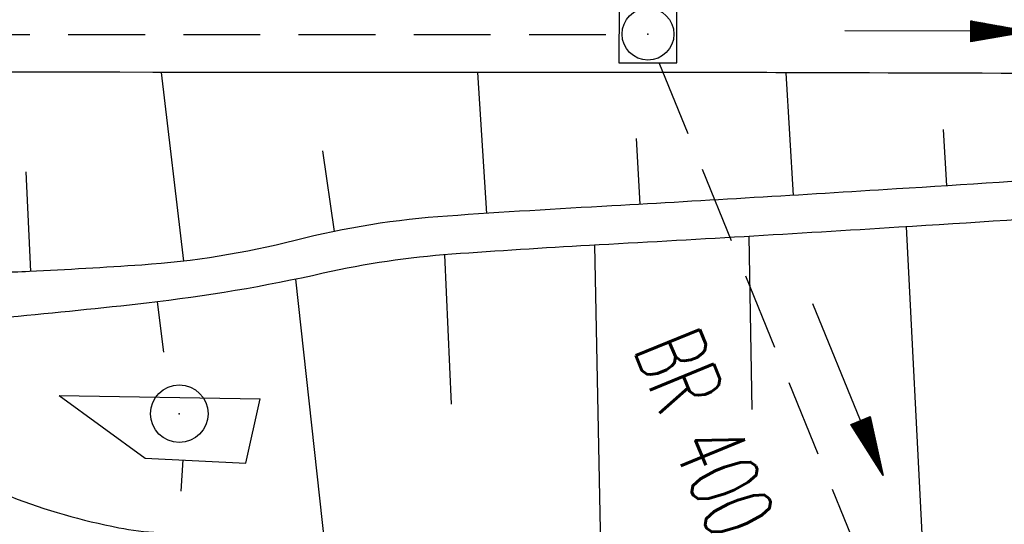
# Model space of a CAD drawing. Extents: x 0 to 1135, y 0 to 420.
# Tile 17 of 79: x 424 to 450, y 188 to 201. Entities that reach past the tile are written whole.
import ezdxf
from ezdxf.enums import TextEntityAlignment as Align

# ---------------------------------------------------------------- set-up
doc = ezdxf.new("R2010")
doc.units = 0
doc.header["$LTSCALE"] = 2
doc.header["$MEASUREMENT"] = 0
doc.linetypes.add('AUSGEZOGEN', pattern=[0])
doc.linetypes.add('GESTRICH-X2', pattern=[1.5, 1, -0.5])
doc.layers.get('0').update_dxf_attribs({"color": 8, "linetype": 'AUSGEZOGEN'})
for name, color, linetype in [('BOESCHG', 8, 'AUSGEZOGEN'), ('FBRTOP', 8, 'AUSGEZOGEN'), ('KANAL', 200, 'GESTRICH-X2'), ('MULDE', 8, 'AUSGEZOGEN'), ('PFEIL', 200, 'CONTINUOUS'), ('PFEILTOP', 8, 'AUSGEZOGEN'), ('SCHSYMBOL', 200, 'AUSGEZOGEN'), ('TEXTO', 200, 'CONTINUOUS')]:
    doc.layers.add(name, color=color, linetype=linetype)
doc.styles.add('ROMANS', font='romans.shx', dxfattribs={"width": 0.8})

# ---------------------------------------------------------------- blocks, each defined once
blk = doc.blocks.new('20')
blk.add_lwpolyline([(-0.754, -0.751), (0.754, -0.751), (0.754, 0.75), (-0.754, 0.75)], close=True)
blk.add_circle((0, 0), 0.676)
blk.add_point((0, 0))
blk = doc.blocks.new('PFEIL2')
at = {"color": 0}
for p, q in [((0.881, -0.271), (0.879, 0.276)), ((0.879, 0.276), (2.429, 0.009)), ((0.911, 0.27), (0.879, 0.265)), ((0.965, 0.261), (0.879, 0.246)), ((0.88, 0.002), (-2.401, -0.012)), ((1.019, 0.252), (0.879, 0.228)), ((1.073, 0.242), (0.879, 0.209)), ((1.127, 0.233), (0.879, 0.191)), ((1.181, 0.224), (0.879, 0.172)), ((1.235, 0.214), (0.879, 0.154)), ((1.289, 0.205), (0.879, 0.135)), ((1.343, 0.196), (0.879, 0.117)), ((1.397, 0.187), (0.879, 0.098)), ((1.451, 0.177), (0.879, 0.08)), ((1.505, 0.168), (0.879, 0.061)), ((1.559, 0.159), (0.88, 0.043)), ((1.613, 0.149), (0.88, 0.024)), ((1.668, 0.14), (0.88, 0.006)), ((1.722, 0.131), (0.88, -0.013)), ((1.776, 0.121), (0.88, -0.031)), ((1.83, 0.112), (0.88, -0.05)), ((1.884, 0.103), (0.88, -0.068)), ((1.938, 0.094), (0.88, -0.087)), ((1.992, 0.084), (0.88, -0.105)), ((2.046, 0.075), (0.88, -0.124)), ((2.1, 0.066), (0.88, -0.142)), ((2.154, 0.056), (0.88, -0.161)), ((2.208, 0.047), (0.88, -0.179)), ((2.262, 0.038), (0.881, -0.198)), ((2.316, 0.029), (0.881, -0.216)), ((2.37, 0.019), (0.881, -0.235)), ((2.424, 0.01), (0.881, -0.253)), ((2.429, 0.009), (0.881, -0.271))]:
    blk.add_line(p, q, dxfattribs=at)
blk = doc.blocks.new('GST')
at = {"color": 0}
blk.add_circle((0, 0), 0.75, dxfattribs=at)
blk.add_point((0, 0), dxfattribs=at)
blk = doc.blocks.new('10')
blk.add_blockref('GST', (0, 0))

msp = doc.modelspace()

# ---------------------------------------------------------------- linework, layer by layer
at = {"layer": 'BOESCHG'}
for p, q in [((428.083, 199.708), (428.664, 194.787)), ((436.314, 199.705), (436.553, 196.031)), ((444.347, 199.698), (444.54, 196.502)), ((448.438, 198.219), (448.532, 196.751)), ((440.449, 197.986), (440.546, 196.269)), ((432.282, 197.666), (432.585, 195.561)), ((424.552, 197.114), (424.673, 194.518)), ((447.477, 195.683), (447.984, 185.73)), ((443.385, 195.433), (443.457, 190.925)), ((439.363, 195.204), (439.538, 186.53)), ((435.459, 194.954), (435.631, 191.063)), ((431.578, 194.317), (432.433, 186.531)), ((427.978, 193.728), (428.137, 192.414)), ((425.421, 191.288), (430.656, 191.202)), ((428.64, 189.607), (428.59, 188.798))]:
    msp.add_line(p, q, dxfattribs=at)
for points in [[(240.26, 195.624, 0.000002), (211.79, 195.527, 0.000005), (200.503, 195.488, 0.000082)], [(460.233, 199.648, -0.025062), (458.972, 198.779, -0.042415), (458.262, 198.413, -0.018213), (455.348, 197.337, -0.059816), (454.418, 197.15, -0.002893), (452.571, 197.016, -0.001), (447.225, 196.669, -0.001765), (439.818, 196.229, 0.003053), (435.537, 195.964, 0.045481), (431.565, 195.327, -0.045299), (427.577, 194.687, -0.005577), (424.649, 194.518, -0.010247), (423.053, 194.477, -0.00104), (414.16, 194.447, 0.000731), (401.509, 194.412, 0.000107), (380.864, 194.321, -0.000119), (362.377, 194.24, -0.000936), (337.118, 194.182, -0.000577), (296.166, 194.213, -0.00252)], [(461.232, 199.305, -0.021814), (459.547, 198.162, -0.036959), (458.479, 197.609, -0.013509), (455.192, 196.306, -0.067241), (454.495, 196.153, -0.003706), (452.907, 196.035, -0.001048), (447.288, 195.671, -0.001936), (439.231, 195.197, 0.004351), (435.646, 194.968, 0.03735), (432.301, 194.473, -0.027034), (427.697, 193.694, -0.005773), (424.132, 193.329, -0.019952), (423.096, 193.277, -0.002707), (416.8, 193.244, 0.001115), (401.514, 193.212, 0.000068), (377.865, 193.107, -0.000104), (362.38, 193.04, -0.000237), (356.001, 193.017, -0.000576)], [(356.021, 186.885, -0.008995), (364.642, 188.338, -0.034523), (366.915, 188.52, -0.005771), (384.577, 188.509, 0.006002), (401.561, 188.506, 0.012804), (416.758, 189.075, -0.034322), (422.437, 189.043, -0.074028), (424.16, 188.654, 0.044479), (426.974, 187.843, 0.037238), (428.015, 187.72, 0.020695), (429.9, 187.716)]]:
    msp.add_lwpolyline(points, format="xyb", dxfattribs=at)
msp.add_lwpolyline([(425.421, 191.288), (427.664, 189.655), (430.283, 189.525), (430.656, 191.202)], dxfattribs=at)
msp.add_lwpolyline([(425.421, 191.288), (427.664, 189.655), (430.283, 189.525), (430.656, 191.202)], dxfattribs=at)
at = {"layer": 'FBRTOP', "const_width": 0.5}
for points in [[(159.506, 218.371, 0.000005), (172.006, 218.371, 0.000002), (185.995, 218.371, 0.000002), (197.006, 218.371, 0.000005), (209.506, 218.371, -0.000006), (222.006, 218.371, -0.000002), (236.976, 218.371, -0.000002), (247.006, 218.371)], [(250.479, 222.371, -0.000002), (263.664, 222.37, -0.000002), (272.005, 222.37, -0.000033)], [(159.506, 222.371, 0.000005), (172.006, 222.371, 0.000002), (185.995, 222.371, 0.000002), (197.006, 222.371, 0.000005), (209.506, 222.371, -0.000006), (222.006, 222.371, -0.000002), (236.976, 222.371, -0.000003), (247.006, 222.371)], [(277.692, 222.37, -0.00001), (297.005, 222.366, -0.000009), (311.07, 222.363, -0.000011), (322.006, 222.36, -0.00004), (334.506, 222.355, 0.000056), (347.007, 222.351, 0.000011), (348.74, 222.351, -0.000027), (350.474, 222.35, -0.00003), (355.78, 222.348, -0.00001), (372.005, 222.341, -0.000005), (384.506, 222.336, 0.000013), (397.006, 222.33, 0.000004), (409.506, 222.325, -0.000007), (422.006, 222.32, -0.000002), (434.506, 222.314, 0.000003), (447.005, 222.309), (481.396, 222.294, 0)], [(277.691, 218.37, -0.00001), (297.005, 218.366, -0.000009), (311.07, 218.363, -0.000011), (322.005, 218.36, -0.00004), (334.505, 218.355, 0.000056), (347.005, 218.351, 0.000011), (348.739, 218.351, -0.000027), (350.473, 218.35, -0.00003), (355.779, 218.348, -0.00001), (372.004, 218.341, -0.000005), (384.504, 218.336, 0.000013), (397.004, 218.33, 0.000004), (409.504, 218.325, -0.000007), (422.005, 218.32, -0.000002), (434.504, 218.314, 0.000003), (447.004, 218.309), (478.458, 218.295, 0)], [(250.479, 218.371, -0.000002), (263.664, 218.37, -0.000003), (272.005, 218.37, -0.000033)]]:
    msp.add_lwpolyline(points, format="xyb", dxfattribs=at)
at = {"layer": 'KANAL'}
for p, q in [((380.659, 200.71), (440.015, 200.693)), ((446.314, 186.983), (441.027, 200.004))]:
    msp.add_line(p, q, dxfattribs=at)
at = {"layer": 'MULDE'}
msp.add_lwpolyline([(460.233, 199.648, 0.000151), (444.561, 199.698, 0.000622), (440.753, 199.704, 0.000012), (385.739, 199.721, -0.000116), (379.914, 199.724, -0.000115), (341.837, 199.762, 0.000171), (316.221, 199.785, 0.000322), (267.334, 199.779, -0.000293), (218.446, 199.774, -0.000016), (166.947, 199.8, 0.000005), (115.448, 199.827, 0.000002), (103.455, 199.833, 0.000015)], format="xyb", dxfattribs=at)

# ---------------------------------------------------------------- block references
at = {"layer": 'PFEIL', "rotation": 292.0534354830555}
msp.add_blockref('PFEIL2', (445.959, 191.451), dxfattribs=at)
at = {"layer": 'PFEILTOP', "rotation": 359.5186626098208}
msp.add_blockref('PFEIL2', (448.282, 200.782), dxfattribs=at)
at = {"layer": 'SCHSYMBOL', "rotation": 359.9754354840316}
for name, p in [('20', (440.755, 200.704)), ('10', (428.55, 190.812))]:
    msp.add_blockref(name, p, dxfattribs=at)

# ---------------------------------------------------------------- texts
at = {"layer": 'TEXTO', "style": 'ROMANS', "width": 0.6}
msp.add_text('BR 400', height=1.8, rotation=292.3003, dxfattribs=at).set_placement((441.404, 189.972), align=Align.CENTER)

doc.saveas('drawing.dxf')
